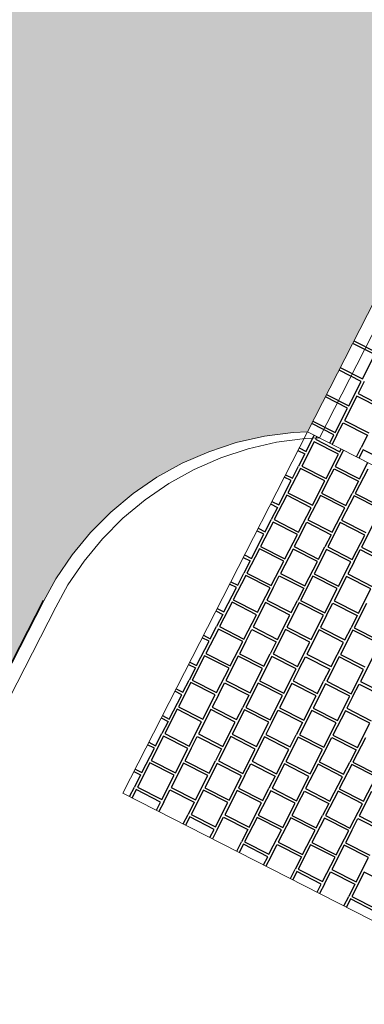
# Model space of a CAD drawing. Header units: millimetres. Extents: x 91549 to 157794, y 81579 to 142563.
# Tile 42 of 112: x 115373 to 116646, y 125137 to 128778. Entities that reach past the tile are written whole.
import ezdxf

# ---------------------------------------------------------------- set-up
doc = ezdxf.new("R2010")
doc.units = ezdxf.units.MM
doc.header["$LTSCALE"] = 0.5
doc.header["$MEASUREMENT"] = 0
doc.linetypes.add('PLINE', pattern=[0])
doc.layers.add('256- Faste himlinger og overflatebehandling(Nye konstruksjoner)', color=7, linetype='Continuous', lineweight=0)
for name, color, linetype in [('761- Veger (kjøreveger_ sykkel- og gangveier mv) (Skravur)(Nye konstruksjoner)', 7, 'Continuous'), ('761- Veger (kjøreveger_ sykkel- og gangveier mv)(Nye konstruksjoner)', 7, 'Continuous'), ('842-M___1_100 Målsetting bygning(Nye konstruksjoner)', 7, 'Continuous'), ('878- Annen overflate_visuell informasjon(Nye konstruksjoner)', 7, 'Continuous')]:
    doc.layers.add(name, color=color, linetype=linetype)
doc.styles.add('GENERATED_STYLE_1', font='arial.ttf')
doc.dimstyles.new('GENERATED_STYLE__1', dxfattribs={"dimtxt": 270.000005, "dimasz": 190, "dimexe": 0.18, "dimexo": 0.0625, "dimgap": 0, "dimtad": 1, "dimdec": 0, "dimzin": 0, "dimdsep": 46, "dimtxsty": 'GENERATED_STYLE_1', "dimblk": 'ARROWHEAD_6', "dimblk1": 'ARROWHEAD_6', "dimblk2": 'ARROWHEAD_6', "dimcen": 0.09, "dimse1": 1, "dimse2": 1, "dimclrd": 256, "dimclre": 256, "dimclrt": 256, "dimadec": 1, "dimazin": 0, "dimtfac": 1, "dimtdec": 4, "dimtmove": 0, "dimatfit": 3, "dimfxl": 1, "dimtolj": 1, "dimtzin": 0, "dimarcsym": 0})

# ---------------------------------------------------------------- blocks, each defined once
blk = doc.blocks.new('*X122', base_point=(-1071196.2, -15782375.2))
at = {"layer": '761- Veger (kjøreveger_ sykkel- og gangveier mv) (Skravur)(Nye konstruksjoner)', "linetype": 'PLINE'}
for p, q in [((116684.9, 127539.7), (116603, 127581.5)), ((116607.6, 127590.5), (116689.5, 127548.7)), ((116639, 127449.8), (116684.9, 127539.7)), ((116634.4, 127440.8), (116552.5, 127482.6)), ((116557.1, 127491.6), (116639, 127449.8)), ((116588.4, 127350.8), (116634.4, 127440.8)), ((116645.7, 127440.7), (116622.7, 127395.7)), ((116622.7, 127395.7), (116712.7, 127349.8)), ((116583.9, 127341.8), (116501.9, 127383.7)), ((116506.5, 127392.7), (116588.4, 127350.8)), ((116618.1, 127386.7), (116572.2, 127296.8)), ((116708.1, 127340.8), (116618.1, 127386.7)), ((116537.9, 127251.9), (116583.9, 127341.8)), ((116533.3, 127242.9), (116451.4, 127284.7)), ((116456, 127293.7), (116537.9, 127251.9)), ((116544.6, 127242.8), (116567.6, 127287.8)), ((116567.6, 127287.8), (116657.5, 127241.8)), ((116572.2, 127296.8), (116662.1, 127250.8)), ((116517.8, 127212.5), (116533.3, 127242.9)), ((116544.6, 127242.8), (116526.8, 127207.9)), ((116657.5, 127241.8), (116634.6, 127196.8)), ((116616.7, 127162), (116634.6, 127196.8)), ((116641.3, 127187.8), (116625.7, 127157.4)), ((116731.2, 127141.8), (116641.3, 127187.8))]:
    blk.add_line(p, q, dxfattribs=at)
blk = doc.blocks.new('*X123', base_point=(-1071196.2, -15782375.2))
at = {"layer": '761- Veger (kjøreveger_ sykkel- og gangveier mv) (Skravur)(Nye konstruksjoner)', "linetype": 'PLINE'}
for p, q in [((116460.3, 127217.6), (116414.4, 127127.7)), ((116430.6, 127181.8), (116461.1, 127241.4)), ((116550.3, 127171.7), (116460.3, 127217.6)), ((116470.1, 127236.9), (116464.9, 127226.6)), ((116464.9, 127226.6), (116554.8, 127180.7)), ((116400.8, 127185.6), (116426, 127172.8)), ((116405.4, 127194.6), (116430.6, 127181.8)), ((116569.1, 127186.3), (116538.6, 127126.6)), ((116554.8, 127180.7), (116560.1, 127190.9)), ((116426, 127172.8), (116403.1, 127127.8)), ((116504.3, 127081.7), (116550.3, 127171.7)), ((116628.5, 127080.7), (116659, 127140.4)), ((116409.8, 127118.7), (116363.8, 127028.7)), ((116380.1, 127082.8), (116403.1, 127127.8)), ((116499.7, 127072.8), (116409.8, 127118.7)), ((116414.4, 127127.7), (116504.3, 127081.7)), ((116511, 127072.7), (116534, 127117.6)), ((116534, 127117.6), (116623.9, 127071.7)), ((116538.6, 127126.6), (116628.5, 127080.7)), ((116658.2, 127116.6), (116612.2, 127026.6)), ((116329.6, 126983.9), (116375.5, 127073.8)), ((116375.5, 127073.8), (116350.3, 127086.7)), ((116354.9, 127095.7), (116380.1, 127082.8)), ((116453.8, 126982.8), (116499.7, 127072.8)), ((116511, 127072.7), (116488, 127027.7)), ((116623.9, 127071.7), (116601, 127026.7)), ((116304.3, 126996.8), (116329.6, 126983.9)), ((116359.2, 127019.8), (116313.3, 126929.8)), ((116449.2, 126973.8), (116359.2, 127019.8)), ((116363.8, 127028.7), (116453.8, 126982.8)), ((116483.4, 127018.7), (116437.5, 126928.7)), ((116573.4, 126972.7), (116483.4, 127018.7)), ((116488, 127027.7), (116578, 126981.7)), ((116607.7, 127017.6), (116561.7, 126927.7)), ((116578, 126981.7), (116601, 127026.7)), ((116697.6, 126971.7), (116607.7, 127017.6)), ((116612.2, 127026.6), (116702.2, 126980.7)), ((116299.7, 126987.8), (116325, 126974.9)), ((116325, 126974.9), (116302, 126929.9)), ((116403.2, 126883.9), (116449.2, 126973.8)), ((116527.4, 126882.8), (116573.4, 126972.7)), ((116308.7, 126920.8), (116262.8, 126830.9)), ((116279, 126884.9), (116302, 126929.9)), ((116398.6, 126874.9), (116308.7, 126920.8)), ((116313.3, 126929.8), (116403.2, 126883.9)), ((116409.9, 126874.8), (116432.9, 126919.7)), ((116432.9, 126919.7), (116522.9, 126873.8)), ((116437.5, 126928.7), (116527.4, 126882.8)), ((116561.7, 126927.7), (116651.7, 126881.7)), ((116274.4, 126875.9), (116249.2, 126888.8)), ((116253.8, 126897.8), (116279, 126884.9)), ((116557.1, 126918.7), (116511.2, 126828.7)), ((116647.1, 126872.7), (116557.1, 126918.7)), ((116681.3, 126917.6), (116635.4, 126827.7)), ((116228.5, 126786), (116274.4, 126875.9)), ((116352.7, 126784.9), (116398.6, 126874.9)), ((116409.9, 126874.8), (116387, 126829.8)), ((116522.9, 126873.8), (116499.9, 126828.8)), ((116601.1, 126782.8), (116647.1, 126872.7)), ((116258.2, 126821.9), (116212.2, 126731.9)), ((116348.1, 126775.9), (116258.2, 126821.9)), ((116262.8, 126830.9), (116352.7, 126784.9)), ((116382.4, 126820.8), (116336.4, 126730.9)), ((116472.3, 126774.9), (116382.4, 126820.8)), ((116387, 126829.8), (116476.9, 126783.9)), ((116506.6, 126819.7), (116460.6, 126729.8)), ((116476.9, 126783.9), (116499.9, 126828.8)), ((116596.5, 126773.8), (116506.6, 126819.7)), ((116511.2, 126828.7), (116601.1, 126782.8)), ((116607.8, 126773.7), (116630.8, 126818.7)), ((116630.8, 126818.7), (116720.7, 126772.7)), ((116635.4, 126827.7), (116725.3, 126781.7)), ((116198.7, 126789.9), (116223.9, 126777)), ((116223.9, 126777), (116200.9, 126732)), ((116203.3, 126798.9), (116228.5, 126786)), ((116302.2, 126686), (116348.1, 126775.9)), ((116426.4, 126684.9), (116472.3, 126774.9)), ((116550.6, 126683.9), (116596.5, 126773.8)), ((116607.8, 126773.7), (116584.8, 126728.7)), ((116207.6, 126722.9), (116161.7, 126633)), ((116178, 126687), (116200.9, 126732)), ((116297.6, 126677), (116207.6, 126722.9)), ((116212.2, 126731.9), (116302.2, 126686)), ((116308.9, 126676.9), (116331.8, 126721.9)), ((116331.8, 126721.9), (116421.8, 126675.9)), ((116336.4, 126730.9), (116426.4, 126684.9)), ((116456, 126720.8), (116410.1, 126630.9)), ((116546, 126674.9), (116456, 126720.8)), ((116460.6, 126729.8), (116550.6, 126683.9)), ((116580.3, 126719.7), (116534.3, 126629.8)), ((116670.2, 126673.8), (116580.3, 126719.7)), ((116584.8, 126728.7), (116674.8, 126682.8)), ((116127.4, 126588.1), (116173.4, 126678.1)), ((116173.4, 126678.1), (116148.1, 126690.9)), ((116152.7, 126699.9), (116178, 126687)), ((116251.6, 126587), (116297.6, 126677)), ((116308.9, 126676.9), (116285.9, 126631.9)), ((116421.8, 126675.9), (116398.8, 126630.9)), ((116500.1, 126584.9), (116546, 126674.9)), ((116624.3, 126583.8), (116670.2, 126673.8)), ((116161.7, 126633), (116251.6, 126587)), ((116285.9, 126631.9), (116375.8, 126586)), ((116375.8, 126586), (116398.8, 126630.9)), ((116410.1, 126630.9), (116500.1, 126584.9)), ((116534.3, 126629.8), (116624.3, 126583.8)), ((116102.2, 126601), (116127.4, 126588.1)), ((116157.1, 126624), (116111.2, 126534)), ((116247, 126578), (116157.1, 126624)), ((116281.3, 126622.9), (116235.4, 126533)), ((116371.2, 126577), (116281.3, 126622.9)), ((116405.5, 126621.9), (116359.6, 126531.9)), ((116495.5, 126575.9), (116405.5, 126621.9)), ((116506.7, 126575.8), (116529.7, 126620.8)), ((116529.7, 126620.8), (116619.7, 126574.9)), ((116653.9, 126619.7), (116608, 126529.8)), ((116097.6, 126592), (116122.8, 126579.1)), ((116122.8, 126579.1), (116099.9, 126534.1)), ((116201.1, 126488.1), (116247, 126578)), ((116325.3, 126487), (116371.2, 126577)), ((116449.5, 126486), (116495.5, 126575.9)), ((116506.7, 126575.8), (116483.8, 126530.8)), ((116619.7, 126574.9), (116596.7, 126529.9)), ((116106.6, 126525), (116060.6, 126435.1)), ((116076.9, 126489.2), (116099.9, 126534.1)), ((116196.5, 126479.1), (116106.6, 126525)), ((116111.2, 126534), (116201.1, 126488.1)), ((116207.8, 126479), (116230.8, 126524)), ((116230.8, 126524), (116320.7, 126478)), ((116235.4, 126533), (116325.3, 126487)), ((116355, 126522.9), (116309, 126433)), ((116444.9, 126477), (116355, 126522.9)), ((116359.6, 126531.9), (116449.5, 126486)), ((116479.2, 126521.9), (116433.2, 126431.9)), ((116569.1, 126475.9), (116479.2, 126521.9)), ((116483.8, 126530.8), (116573.7, 126484.9)), ((116603.4, 126520.8), (116557.5, 126430.8)), ((116573.7, 126484.9), (116596.7, 126529.9)), ((116693.3, 126474.8), (116603.4, 126520.8)), ((116608, 126529.8), (116697.9, 126483.8)), ((116072.3, 126480.2), (116047.1, 126493.1)), ((116051.7, 126502.1), (116076.9, 126489.2)), ((116026.4, 126390.2), (116072.3, 126480.2)), ((116150.6, 126389.2), (116196.5, 126479.1)), ((116207.8, 126479), (116184.8, 126434)), ((116320.7, 126478), (116297.7, 126433.1)), ((116399, 126387), (116444.9, 126477)), ((116523.2, 126386), (116569.1, 126475.9)), ((116056, 126426.1), (116010.1, 126336.2)), ((116146, 126380.2), (116056, 126426.1)), ((116060.6, 126435.1), (116150.6, 126389.2)), ((116180.2, 126425), (116134.3, 126335.1)), ((116270.2, 126379.1), (116180.2, 126425)), ((116184.8, 126434), (116274.8, 126388.1)), ((116304.4, 126424), (116258.5, 126334)), ((116274.8, 126388.1), (116297.7, 126433.1)), ((116394.4, 126378), (116304.4, 126424)), ((116309, 126433), (116399, 126387)), ((116405.7, 126377.9), (116428.6, 126422.9)), ((116428.6, 126422.9), (116518.6, 126377)), ((116433.2, 126431.9), (116523.2, 126386)), ((116552.9, 126421.8), (116506.9, 126331.9)), ((116642.8, 126375.9), (116552.9, 126421.8)), ((116557.5, 126430.8), (116647.4, 126384.9)), ((116677.1, 126420.8), (116631.1, 126330.8)), ((115996.5, 126394.1), (116021.8, 126381.2)), ((116021.8, 126381.2), (115998.8, 126336.3)), ((116001.1, 126403.1), (116026.4, 126390.2)), ((116100, 126290.2), (116146, 126380.2)), ((116224.2, 126289.2), (116270.2, 126379.1)), ((116348.4, 126288.1), (116394.4, 126378)), ((116405.7, 126377.9), (116382.7, 126333)), ((116518.6, 126377), (116495.6, 126332)), ((116596.9, 126286), (116642.8, 126375.9)), ((115950.6, 126304.2), (115975.8, 126291.3)), ((116005.5, 126327.2), (115959.5, 126237.2)), ((115975.8, 126291.3), (115998.8, 126336.3)), ((116095.4, 126281.2), (116005.5, 126327.2)), ((116010.1, 126336.2), (116100, 126290.2)), ((116106.7, 126281.1), (116129.7, 126326.1)), ((116129.7, 126326.1), (116219.6, 126280.2)), ((116134.3, 126335.1), (116224.2, 126289.2)), ((116253.9, 126325), (116208, 126235.1)), ((116343.9, 126279.1), (116253.9, 126325)), ((116258.5, 126334), (116348.4, 126288.1)), ((116378.1, 126324), (116332.2, 126234)), ((116468.1, 126278), (116378.1, 126324)), ((116382.7, 126333), (116472.7, 126287)), ((116502.3, 126322.9), (116456.4, 126233)), ((116472.7, 126287), (116495.6, 126332)), ((116592.3, 126277), (116502.3, 126322.9)), ((116506.9, 126331.9), (116596.9, 126286)), ((116603.6, 126276.9), (116626.5, 126321.8)), ((116626.5, 126321.8), (116716.5, 126275.9)), ((116631.1, 126330.8), (116721.1, 126284.9)), ((115925.3, 126192.3), (115971.2, 126282.3)), ((115971.2, 126282.3), (115946, 126295.2)), ((116049.5, 126191.3), (116095.4, 126281.2)), ((116106.7, 126281.1), (116083.8, 126236.2)), ((116219.6, 126280.2), (116196.7, 126235.2)), ((116297.9, 126189.1), (116343.9, 126279.1)), ((116422.1, 126188.1), (116468.1, 126278)), ((116546.3, 126187), (116592.3, 126277)), ((116603.6, 126276.9), (116580.6, 126231.9)), ((115954.9, 126228.2), (115909, 126138.3)), ((116044.9, 126182.3), (115954.9, 126228.2)), ((115959.5, 126237.2), (116049.5, 126191.3)), ((116083.8, 126236.2), (116173.7, 126190.2)), ((116173.7, 126190.2), (116196.7, 126235.2)), ((116208, 126235.1), (116297.9, 126189.1)), ((116332.2, 126234), (116422.1, 126188.1)), ((116456.4, 126233), (116546.3, 126187)), ((116580.6, 126231.9), (116670.5, 126185.9)), ((115895.4, 126196.2), (115920.7, 126183.3)), ((115900, 126205.2), (115925.3, 126192.3)), ((116079.2, 126227.2), (116033.2, 126137.2)), ((116169.1, 126181.2), (116079.2, 126227.2)), ((116203.4, 126226.1), (116157.4, 126136.1)), ((116293.3, 126180.2), (116203.4, 126226.1)), ((116304.6, 126180.1), (116327.6, 126225)), ((116327.6, 126225), (116417.5, 126179.1)), ((116451.8, 126224), (116405.8, 126134)), ((116541.7, 126178), (116451.8, 126224)), ((116576, 126222.9), (116530.1, 126133)), ((116665.9, 126177), (116576, 126222.9)), ((115920.7, 126183.3), (115897.7, 126138.4)), ((115999, 126092.3), (116044.9, 126182.3)), ((116123.2, 126091.3), (116169.1, 126181.2)), ((116247.4, 126090.2), (116293.3, 126180.2)), ((116304.6, 126180.1), (116281.6, 126135.1)), ((116417.5, 126179.1), (116394.6, 126134.1)), ((116495.8, 126088.1), (116541.7, 126178)), ((116620, 126087), (116665.9, 126177)), ((115904.4, 126129.3), (115858.5, 126039.3)), ((115874.7, 126093.4), (115897.7, 126138.4)), ((115994.4, 126083.3), (115904.4, 126129.3)), ((115909, 126138.3), (115999, 126092.3)), ((116005.7, 126083.2), (116028.6, 126128.2)), ((116028.6, 126128.2), (116118.6, 126082.3)), ((116033.2, 126137.2), (116123.2, 126091.3)), ((116152.8, 126127.2), (116106.9, 126037.2)), ((116242.8, 126081.2), (116152.8, 126127.2)), ((116157.4, 126136.1), (116247.4, 126090.2)), ((116277, 126126.1), (116231.1, 126036.1)), ((116367, 126080.1), (116277, 126126.1)), ((116281.6, 126135.1), (116371.6, 126089.1)), ((116401.3, 126125), (116355.3, 126035.1)), ((116371.6, 126089.1), (116394.6, 126134.1)), ((116491.2, 126079.1), (116401.3, 126125)), ((116405.8, 126134), (116495.8, 126088.1)), ((116502.5, 126079), (116525.5, 126124)), ((116525.5, 126124), (116615.4, 126078)), ((116530.1, 126133), (116620, 126087)), ((116649.7, 126122.9), (116603.7, 126032.9)), ((115824.2, 125994.5), (115870.2, 126084.4)), ((115870.2, 126084.4), (115844.9, 126097.3)), ((115849.5, 126106.3), (115874.7, 126093.4)), ((115948.4, 125993.4), (115994.4, 126083.3)), ((116005.7, 126083.2), (115982.7, 126038.3)), ((116118.6, 126082.3), (116095.6, 126037.3)), ((116196.8, 125991.3), (116242.8, 126081.2)), ((116321, 125990.2), (116367, 126080.1)), ((116445.3, 125989.1), (116491.2, 126079.1)), ((116502.5, 126079), (116479.5, 126034)), ((116615.4, 126078), (116592.4, 126033)), ((115853.9, 126030.3), (115807.9, 125940.4)), ((115943.8, 125984.4), (115853.9, 126030.3)), ((115858.5, 126039.3), (115948.4, 125993.4)), ((115978.1, 126029.3), (115932.1, 125939.3)), ((116068, 125983.3), (115978.1, 126029.3)), ((115982.7, 126038.3), (116072.6, 125992.3)), ((116102.3, 126028.2), (116056.4, 125938.3)), ((116072.6, 125992.3), (116095.6, 126037.3)), ((116192.2, 125982.3), (116102.3, 126028.2)), ((116106.9, 126037.2), (116196.8, 125991.3)), ((116203.5, 125982.2), (116226.5, 126027.1)), ((116226.5, 126027.1), (116316.5, 125981.2)), ((116231.1, 126036.1), (116321, 125990.2)), ((116350.7, 126026.1), (116304.8, 125936.1)), ((116440.7, 125980.1), (116350.7, 126026.1)), ((116355.3, 126035.1), (116445.3, 125989.1)), ((116474.9, 126025), (116429, 125935.1)), ((116564.9, 125979.1), (116474.9, 126025)), ((116479.5, 126034), (116569.5, 125988.1)), ((116599.1, 126023.9), (116553.2, 125934)), ((116569.5, 125988.1), (116592.4, 126033)), ((116689.1, 125978), (116599.1, 126023.9)), ((116603.7, 126032.9), (116693.7, 125987)), ((115794.4, 125998.4), (115819.6, 125985.5)), ((115819.6, 125985.5), (115796.6, 125940.5)), ((115799, 126007.3), (115824.2, 125994.5)), ((115897.9, 125894.5), (115943.8, 125984.4)), ((116022.1, 125893.4), (116068, 125983.3)), ((116146.3, 125892.3), (116192.2, 125982.3)), ((116203.5, 125982.2), (116180.6, 125937.2)), ((116316.5, 125981.2), (116293.5, 125936.2)), ((116394.7, 125890.2), (116440.7, 125980.1)), ((116518.9, 125889.1), (116564.9, 125979.1)), ((116643.1, 125888.1), (116689.1, 125978)), ((115778.8, 125905.6), (115796.6, 125940.5)), ((115807.9, 125940.4), (115897.9, 125894.5)), ((115932.1, 125939.3), (116022.1, 125893.4)), ((116056.4, 125938.3), (116146.3, 125892.3)), ((116180.6, 125937.2), (116270.5, 125891.3)), ((115803.3, 125931.4), (115787.8, 125901)), ((115893.3, 125885.5), (115803.3, 125931.4)), ((115904.6, 125885.4), (115927.6, 125930.3)), ((115927.6, 125930.3), (116017.5, 125884.4)), ((116051.8, 125929.3), (116005.8, 125839.3)), ((116141.7, 125883.3), (116051.8, 125929.3)), ((116176, 125928.2), (116130, 125838.3)), ((116265.9, 125882.3), (116176, 125928.2)), ((116300.2, 125927.1), (116254.2, 125837.2)), ((116270.5, 125891.3), (116293.5, 125936.2)), ((116390.1, 125881.2), (116300.2, 125927.1)), ((116304.8, 125936.1), (116394.7, 125890.2)), ((116401.4, 125881.1), (116424.4, 125926.1)), ((116424.4, 125926.1), (116514.3, 125880.1)), ((116429, 125935.1), (116518.9, 125889.1)), ((116548.6, 125925), (116502.7, 125835.1)), ((116638.5, 125879.1), (116548.6, 125925)), ((116553.2, 125934), (116643.1, 125888.1)), ((116672.8, 125923.9), (116626.9, 125834)), ((115877.8, 125855.1), (115893.3, 125885.5)), ((115904.6, 125885.4), (115886.8, 125850.5)), ((116017.5, 125884.4), (115994.5, 125839.4)), ((116095.8, 125793.4), (116141.7, 125883.3)), ((116220, 125792.3), (116265.9, 125882.3)), ((116344.2, 125791.3), (116390.1, 125881.2)), ((116401.4, 125881.1), (116378.4, 125836.1)), ((116514.3, 125880.1), (116491.4, 125835.2)), ((116592.6, 125789.1), (116638.5, 125879.1)), ((115976.7, 125804.5), (115994.5, 125839.4)), ((116001.2, 125830.3), (115985.7, 125799.9)), ((116091.2, 125784.4), (116001.2, 125830.3)), ((116005.8, 125839.3), (116095.8, 125793.4)), ((116102.5, 125784.3), (116125.4, 125829.3)), ((116125.4, 125829.3), (116215.4, 125783.3)), ((116130, 125838.3), (116220, 125792.3)), ((116249.6, 125828.2), (116203.7, 125738.3)), ((116339.6, 125782.3), (116249.6, 125828.2)), ((116254.2, 125837.2), (116344.2, 125791.3)), ((116378.4, 125836.1), (116468.4, 125790.2)), ((116468.4, 125790.2), (116491.4, 125835.2)), ((116502.7, 125835.1), (116592.6, 125789.1)), ((116626.9, 125834), (116716.8, 125788.1)), ((116373.9, 125827.1), (116327.9, 125737.2)), ((116463.8, 125781.2), (116373.9, 125827.1)), ((116498.1, 125826.1), (116452.1, 125736.1)), ((116588, 125780.1), (116498.1, 125826.1)), ((116599.3, 125780), (116622.3, 125825)), ((116622.3, 125825), (116712.2, 125779.1)), ((116075.7, 125754), (116091.2, 125784.4)), ((116102.5, 125784.3), (116084.6, 125749.4)), ((116215.4, 125783.3), (116192.4, 125738.3)), ((116293.6, 125692.3), (116339.6, 125782.3)), ((116417.9, 125691.2), (116463.8, 125781.2)), ((116542.1, 125690.2), (116588, 125780.1)), ((116599.3, 125780), (116576.3, 125735.1)), ((116174.6, 125703.5), (116192.4, 125738.3)), ((116199.1, 125729.3), (116183.6, 125698.9)), ((116289.1, 125683.3), (116199.1, 125729.3)), ((116203.7, 125738.3), (116293.6, 125692.3)), ((116300.3, 125683.2), (116323.3, 125728.2)), ((116323.3, 125728.2), (116413.3, 125682.2)), ((116327.9, 125737.2), (116417.9, 125691.2)), ((116447.5, 125727.1), (116401.6, 125637.2)), ((116537.5, 125681.2), (116447.5, 125727.1)), ((116452.1, 125736.1), (116542.1, 125690.2)), ((116571.7, 125726.1), (116525.8, 125636.1)), ((116661.7, 125680.1), (116571.7, 125726.1)), ((116576.3, 125735.1), (116666.3, 125689.1)), ((116273.5, 125652.9), (116289.1, 125683.3)), ((116300.3, 125683.2), (116282.5, 125648.3)), ((116413.3, 125682.2), (116390.3, 125637.3)), ((116491.5, 125591.2), (116537.5, 125681.2)), ((116615.7, 125590.2), (116661.7, 125680.1)), ((116372.5, 125602.4), (116390.3, 125637.3)), ((116397, 125628.2), (116381.5, 125597.8)), ((116486.9, 125582.2), (116397, 125628.2)), ((116401.6, 125637.2), (116491.5, 125591.2)), ((116498.2, 125582.1), (116521.2, 125627.1)), ((116521.2, 125627.1), (116611.1, 125581.2)), ((116525.8, 125636.1), (116615.7, 125590.2)), ((116645.4, 125626.1), (116599.5, 125536.1)), ((116735.4, 125580.1), (116645.4, 125626.1)), ((116471.4, 125551.9), (116486.9, 125582.2)), ((116498.2, 125582.1), (116480.4, 125547.3)), ((116611.1, 125581.2), (116588.2, 125536.2)), ((116570.4, 125501.3), (116588.2, 125536.2)), ((116594.9, 125527.1), (116579.4, 125496.7)), ((116684.8, 125481.2), (116594.9, 125527.1)), ((116599.5, 125536.1), (116689.4, 125490.2))]:
    blk.add_line(p, q, dxfattribs=at)
blk = doc.blocks.new('*D231', base_point=(-1071196.2, -15782375.2))
at = {"layer": '842-M___1_100 Målsetting bygning(Nye konstruksjoner)', "linetype": 'PLINE'}
for p, q in [((117028.3, 136970.9), (114753.9, 132518.1)), ((114797.5, 132383.5), (114710.4, 132652.6)), ((114587, 132603.3), (114920.9, 132432.8)), ((114753.9, 132518.1), (111115, 125393.6)), ((111158.6, 125259), (111071.4, 125528.1)), ((110948, 125478.9), (111282, 125308.3))]:
    blk.add_line(p, q, dxfattribs=at)
at = {"layer": '842-M___1_100 Målsetting bygning(Nye konstruksjoner)', "insert": (113193.3, 129343.9), "char_height": 270, "attachment_point": 7, "rotation": 242.9436, "style": 'GENERATED_STYLE_1'}
blk.add_mtext('\\A1;{\\pql;\\fArial|b0|i0|c0|p0;\\W1.000000;8\xa0000}', dxfattribs=at)
blk = doc.blocks.new('ARROWHEAD_6')
at = {"linetype": 'Continuous'}
for p, q in [((-0.5, -0.5), (0.5, 0.5)), ((0, 0), (-1, 0))]:
    blk.add_line(p, q, dxfattribs=at)

msp = doc.modelspace()

# ---------------------------------------------------------------- hatches: boundary and pattern name
at = {"layer": '761- Veger (kjøreveger_ sykkel- og gangveier mv) (Skravur)(Nye konstruksjoner)', "linetype": 'Continuous'}
msp.add_hatch(color=256, dxfattribs=at).paths.add_polyline_path([(109953.3, 134970), (106314.4, 127845.6), (114062.3, 123888.2), (115462.1, 126628.8), (115506.2, 126710.7), (115566.1, 126799.2), (115634, 126881.6), (115709.4, 126957.4), (115791.5, 127025.8), (115879.7, 127086.1), (115973.1, 127138), (116071, 127180.9), (116172.4, 127214.4), (116276.6, 127238.3), (116382.5, 127252.3), (116435.9, 127254.3), (117709.5, 129747.9), (117685.1, 129796), (117640.1, 129906.9), (117604.5, 130021.2), (117578.6, 130138.1), (117562.6, 130256.8), (117556.5, 130376.3), (117560.5, 130496), (117574.5, 130614.9), (117598.3, 130732.2), (117632, 130847.1), (117675.1, 130958.8), (117701.2, 131012.7)])

# ---------------------------------------------------------------- linework, layer by layer
at = {"layer": '256- Faste himlinger og overflatebehandling(Nye konstruksjoner)', "linetype": 'PLINE', "flags": 128}
for points in [[(116435.9, 127254.3), (117709.5, 129747.9)], [(117709.5, 129747.9), (116435.9, 127254.3)], [(117754, 129725.2), (116480.3, 127231.6)], [(116435.9, 127254.3), (116382.5, 127252.3), (116276.6, 127238.3), (116172.4, 127214.4), (116071, 127180.9), (115973.1, 127138), (115879.7, 127086.1), (115791.5, 127025.8), (115709.4, 126957.4), (115634, 126881.6), (115566.1, 126799.2), (115506.2, 126710.7), (115462.1, 126628.8), (114062.3, 123888.2)], [(115753.6, 125918.5), (116435.9, 127254.3)], [(124689, 123038.9), (116435.9, 127254.3)], [(116435.9, 127254.3), (116480.3, 127231.6)], [(116435.9, 127254.3), (123204.1, 123797.3)], [(116480.3, 127231.6), (116426.9, 127229.6), (116321, 127215.6), (116216.9, 127191.7), (116115.4, 127158.2), (116017.5, 127115.3), (115924.1, 127063.4), (115835.9, 127003.1), (115753.8, 126934.7), (115678.5, 126858.9), (115610.5, 126776.5), (115550.6, 126688), (115506.5, 126606.1), (114106.7, 123865.5)], [(122521.8, 122461.5), (115753.6, 125918.5)]]:
    msp.add_lwpolyline(points, dxfattribs=at)
at = {"layer": '878- Annen overflate_visuell informasjon(Nye konstruksjoner)', "linetype": 'PLINE', "flags": 128}
msp.add_lwpolyline([(115459.5, 126630.2), (114059.7, 123889.5)], dxfattribs=at)

# ---------------------------------------------------------------- block references
at = {"layer": '761- Veger (kjøreveger_ sykkel- og gangveier mv)(Nye konstruksjoner)', "linetype": 'PLINE'}
for name in ['*X122', '*X123']:
    msp.add_blockref(name, (-1071196.2, -15782375.2), dxfattribs=at)

# ---------------------------------------------------------------- dimensions: what is measured, and where the dimension line sits
at = {"layer": '842-M___1_100 Målsetting bygning(Nye konstruksjoner)', "linetype": 'Continuous'}
dim = msp.add_linear_dim(base=(111115, 125393.6), p1=(113067.7, 133379.3), p2=(111744.2, 125072.2), angle=242.9436, dimstyle='GENERATED_STYLE__1', dxfattribs=at)
dim.commit()
dim.dimension.update_dxf_attribs({"geometry": '*D231', "text_midpoint": (113102.9, 128870), "dimtype": 160, "text_rotation": 242.9436})

doc.saveas('drawing.dxf')
